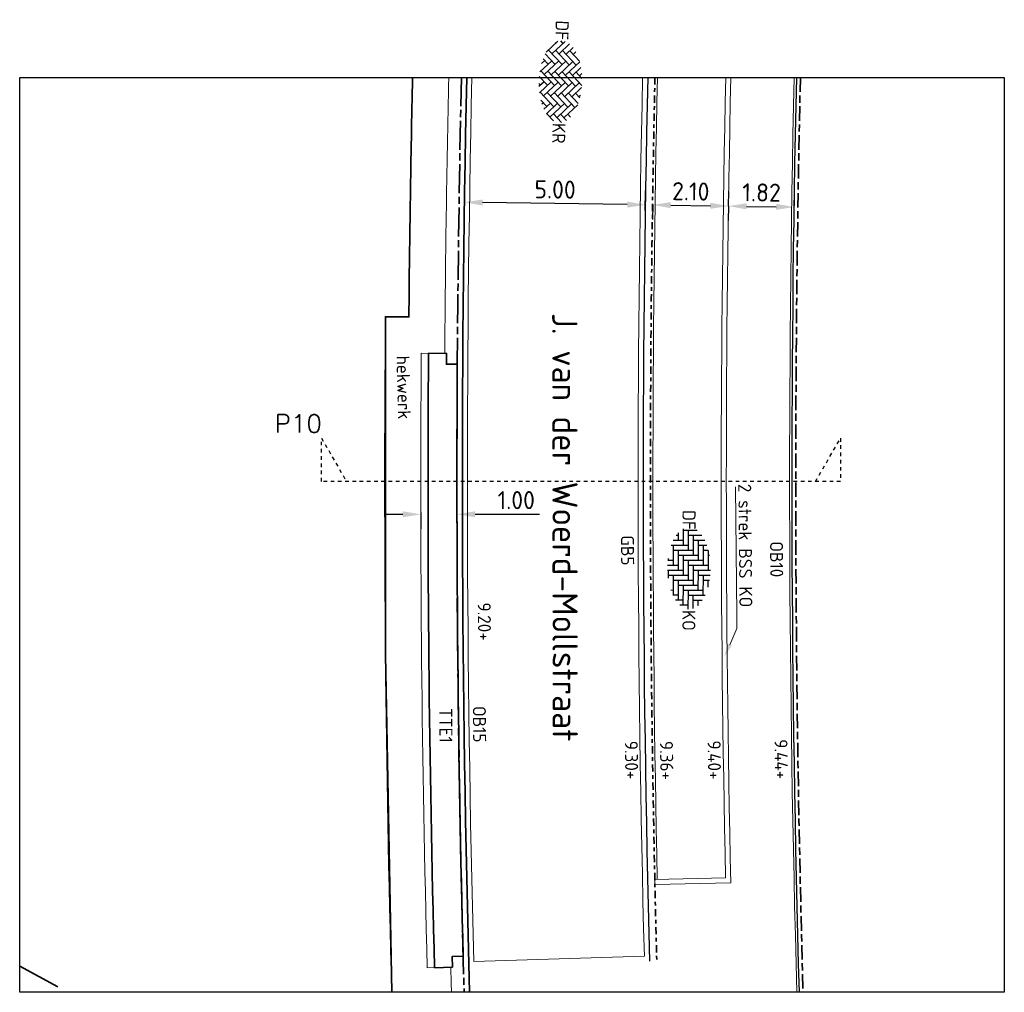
# Model space of a CAD drawing. Header units: metres. Extents: x 133 to 690, y 59 to 257.
# Tile 62 of 84: x 533 to 560, y 102 to 129. Entities that reach past the tile are written whole.
import ezdxf
from ezdxf import colors
from ezdxf.entities.mleader import LeaderData, LeaderLine
from ezdxf.enums import TextEntityAlignment as Align
from ezdxf.math import Vec2, Vec3

# ---------------------------------------------------------------- set-up
doc = ezdxf.new("R2010")
doc.units = ezdxf.units.M
doc.header["$LTSCALE"] = 0.05
for name, pattern in [('VH-GELEIDEBAND_50X200', [8, 4, -2, 0, -2]), ('VH-OPSLUITBAND_100X200', [16, 8, -2, 4, -2]), ('VH-OPSLUITBAND_150X250', [24, 16, -2, 4, -2]), ('XX-DASHED', [2, 1, -1])]:
    doc.linetypes.add(name, pattern=pattern)
for name, color, linetype, lineweight in [('N-WE-GR-HAAG-G', 253, 'GR-HAAG1', 9), ('N-WE-IE-TERREINAFSCHEIDING_KUNSTMATIG_RASTERHEKWERK-G', 4, 'IE-TERREINAFSCHEIDING-KUNSTMATIG-OPEN', 35), ('N-WE-IE-TERREINAFSCHEIDING_KUNSTMATIG_RASTERHEKWERK-T18', 10, 'Continuous', 18), ('N-WE-OG-BEBOUWING_STRAATNAAM-T35', 50, 'Continuous', 35), ('N-WE-VH-KANTOPSLUITING-T18', 10, 'Continuous', 18), ('N-WE-VH-KANTOPSLUITING_GELEIDEBAND_50X200-G', 20, 'VH-GELEIDEBAND_50X200', 35), ('N-WE-VH-KANTOPSLUITING_OPSLUITBAND_100X200-G', 150, 'VH-OPSLUITBAND_100X200', 35), ('N-WE-VH-KANTOPSLUITING_OPSLUITBAND_150X250-G', 150, 'VH-OPSLUITBAND_150X250', 35), ('N-WE-VH-KANTOPSLUITING_VOORKANTBAND_GB_50x200-G', 3, 'Continuous', 25), ('N-WE-VH-KANTOPSLUITING_VOORKANTBAND_OB_100x200-G', 2, 'Continuous', 25), ('N-WE-VH-KANTOPSLUITING_VOORKANTBAND_OB_150x250-G', 3, 'Continuous', 35), ('N-WE-VH-KANTVERHARDING-T18', 10, 'Continuous', 18), ('N-WE-VH-KANTVERHARDING_BSS_KO_DUBBELE_STREKLAAG-G', 253, 'Continuous', 18), ('N-WE-VH-KANTVERHARDING_STREKLAAG-G', 253, 'Continuous', 18), ('N-WE-VH-VERHARDING_BETONSTRAATSTEEN-S', 252, 'Continuous', 25), ('N-WE-VH-VERHARDING_GRASPLAAT-G', 70, 'Continuous', 35), ('N-XX-AL-VERWIJZING-G', 7, 'Continuous', 13), ('X-XX-AL-HOOGTELABEL-T25', 7, 'Continuous', 25)]:
    doc.layers.add(name, color=color, linetype=linetype, lineweight=lineweight)
doc.layers.add('TM00_MAATVOERING', color=1, linetype='Continuous')
doc.styles.add('NLCS-ISO', font='NLCS-ISO.ttf')
doc.styles.add('NLCS-ISO-M200-T18', font='NLCS-ISO.ttf', dxfattribs={"height": 0.36})
doc.styles.add('NLCS-ISO-M200-T25', font='NLCS-ISO.ttf', dxfattribs={"height": 0.5})
doc.styles.add('NLCS-ISO-M200-T35', font='NLCS-ISO.ttf', dxfattribs={"height": 0.7})
doc.styles.add('ROMANS', font='romans.shx')
doc.linetypes.add('GR-HAAG1', pattern='A,6,[176,NLCS.SHX,S=0.125,R=0,X=0,Y=0],-2', length=8)
doc.linetypes.add('IE-TERREINAFSCHEIDING-KUNSTMATIG-OPEN', pattern='A,7,-1.5,[67,NLCS.SHX,S=0.75,R=0,X=0,Y=0],-1.5', length=10)
doc.dimstyles.new('NLCS-M200-T25-PIJL_L2_H1', dxfattribs={"dimscale": 0.2, "dimtxt": 2.5, "dimasz": 2.5, "dimexe": 2, "dimexo": 2, "dimgap": 0.7, "dimtad": 1, "dimzin": 0, "dimdsep": 46, "dimtxsty": 'NLCS-ISO-M200-T25', "dimcen": 0, "dimdle": 2, "dimclrd": 256, "dimclre": 256, "dimclrt": 256, "dimadec": 1, "dimazin": 0, "dimtfac": 1, "dimtdec": 3, "dimtofl": 0, "dimtmove": 0, "dimatfit": 3, "dimfxl": 2, "dimfxlon": 1, "dimtfillclr": 256, "dimtolj": 1, "dimtzin": 0, "dimlwd": -1, "dimlwe": -1, "dimarcsym": 0})

# ---------------------------------------------------------------- blocks, each defined once
blk = doc.blocks.new('SVH-BSS_DIKFORMAAT_ELLEBOOG-SO')
at = {"ltscale": 0.1}
for p, q in [((-1.38, 2.8), (-1.38, 2.07)), ((-1.38, 2.76), (1.38, 2.76)), ((-0.69, 2.95), (-0.69, 2.76)), ((0.69, 2.76), (0.69, 0)), ((1.38, 3.09), (1.38, 0.69)), ((2.07, 3.05), (2.07, 1.38)), ((2.76, 2.97), (2.76, 2.07)), ((2.76, 2.76), (3.71, 2.76)), ((3.45, 2.83), (3.45, 2.76)), ((-3.45, 1.9), (-3.45, 0)), ((-2.76, 2.3), (-2.76, 0.69)), ((-2.76, 1.38), (0, 1.38)), ((-2.07, 2.59), (-2.07, 1.38)), ((-2.07, 2.07), (0.69, 2.07)), ((-0.69, 1.38), (-0.69, -1.38)), ((0, 2.07), (0, -0.69)), ((1.38, 1.38), (4.14, 1.38)), ((2.07, 2.07), (4.83, 2.07)), ((3.45, 1.38), (3.45, -1.38)), ((4.14, 2.07), (4.14, -0.69)), ((4.83, 2.36), (4.83, 0)), ((5.52, 1.97), (5.52, 0.69)), ((5.52, 1.38), (6.22, 1.38)), ((6.21, 1.39), (6.21, 1.38)), ((-4.14, 1.26), (-4.14, -0.69)), ((-4.14, 0), (-1.38, 0)), ((-3.45, 0.69), (-0.69, 0.69)), ((-1.38, 0.69), (-1.38, -2.07)), ((0, 0), (2.76, 0)), ((0.69, 0.69), (3.45, 0.69)), ((2.76, 0.69), (2.76, -2.07)), ((4.14, 0), (6.74, 0)), ((4.83, 0.69), (6.65, 0.69)), ((-4.35, -0.69), (-2.07, -0.69)), ((-2.76, -0.69), (-2.76, -2.05)), ((-2.07, 0), (-2.07, -2.34)), ((-0.69, -0.69), (2.07, -0.69)), ((1.38, -0.69), (1.38, -2.84)), ((2.07, 0), (2.07, -2.76)), ((3.45, -0.69), (6.21, -0.69)), ((5.52, -0.69), (5.52, -1.73)), ((6.21, 0), (6.21, -1.14)), ((-3.79, -1.38), (-2.76, -1.38)), ((-3.45, -1.38), (-3.45, -1.65)), ((-2.07, -2.07), (0.69, -2.07)), ((-1.38, -1.38), (1.38, -1.38)), ((0, -2.07), (0, -2.79)), ((0.69, -1.38), (0.69, -2.84)), ((2.07, -2.07), (4.83, -2.07)), ((2.76, -1.38), (5.52, -1.38)), ((4.14, -2.07), (4.14, -2.38)), ((4.83, -1.38), (4.83, -2.11)), ((-0.28, -2.76), (0, -2.76)), ((1.38, -2.76), (2.46, -2.76))]:
    blk.add_line(p, q, dxfattribs=at)
at = {"style": 'NLCS-ISO'}
blk.add_attdef('FORMAAT', text='', height=1.8, dxfattribs=at).set_placement((-4.24, 0.12), align=Align.MIDDLE_RIGHT)
blk.add_attdef('KLEUR', text='', height=1.8, dxfattribs=at).set_placement((6.84, 0.12), align=Align.MIDDLE_LEFT)
at = {"style": 'NLCS-ISO', "flags": 1}
blk.add_attdef('FUNCTIE', text='', height=1.8, dxfattribs=at).set_placement((0.12, -3.58), align=Align.MIDDLE_CENTER)
blk = doc.blocks.new('SVH-BSS_DIKFORMAAT_KEPER-SO')
at = {"ltscale": 0.1}
for p, q in [((-2.04, 2.77), (-0.9, 1.63)), ((-1.39, 2.12), (-0.54, 2.96)), ((-1.39, 1.14), (0.44, 2.96)), ((-1.2, 2.91), (-0.9, 2.6)), ((0.71, 2.95), (2.03, 1.63)), ((1.54, 2.12), (2.17, 2.75)), ((1.82, 2.82), (2.03, 2.6)), ((-4.77, 1.6), (-3.83, 0.65)), ((-4.31, 1.14), (-2.9, 2.55)), ((-4.31, 0.16), (-2.36, 2.12)), ((-4.19, 2), (-3.83, 1.63)), ((-2.85, 1.63), (-0.9, -0.32)), ((-2.82, 2.58), (-0.9, 0.65)), ((-1.39, 0.16), (0.56, 2.12)), ((0.08, 2.6), (2.03, 0.65)), ((0.08, 1.63), (2.03, -0.32)), ((1.54, 1.14), (2.94, 2.54)), ((1.54, 0.16), (3.49, 2.12)), ((3, 1.63), (4.96, -0.32)), ((3.13, 2.48), (4.96, 0.65)), ((4.47, 1.14), (4.85, 1.53)), ((-5.65, -0.19), (-5.29, 0.16)), ((-5.59, 0.46), (-3.83, -1.3)), ((-5.25, 1.1), (-3.83, -0.32)), ((-4.31, -0.81), (-2.36, 1.14)), ((-4.31, -1.79), (-2.36, 0.16)), ((-2.85, 0.65), (-0.9, -1.3)), ((-1.39, -0.81), (0.56, 1.14)), ((-1.39, -1.79), (0.56, 0.16)), ((0.08, 0.65), (2.03, -1.3)), ((1.54, -0.81), (3.49, 1.14)), ((1.54, -1.79), (3.49, 0.16)), ((3, 0.65), (4.96, -1.3)), ((4.47, 0.16), (5.32, 1.02)), ((4.47, -0.81), (5.62, 0.34)), ((-5.57, -0.54), (-4, -2.1)), ((-5.39, -0.91), (-5.29, -0.81)), ((-3.77, -2.22), (-2.36, -0.81)), ((-2.85, -0.32), (-0.9, -2.27)), ((-2.85, -1.3), (-1.25, -2.9)), ((-1.39, -2.76), (0.56, -0.81)), ((0.08, -0.32), (2.03, -2.27)), ((0.08, -1.3), (1.63, -2.85)), ((1.54, -2.76), (3.49, -0.81)), ((3, -0.32), (4.49, -1.81)), ((3, -1.3), (3.87, -2.17)), ((4.47, -1.79), (5.44, -0.81)), ((-3.07, -2.5), (-2.36, -1.79)), ((-2.85, -2.27), (-2.44, -2.68)), ((-0.6, -2.96), (0.56, -1.79)), ((0.08, -2.27), (0.75, -2.95)), ((2.65, -2.63), (3.49, -1.79)), ((3, -2.27), (3.19, -2.46)), ((0.36, -2.97), (0.56, -2.76))]:
    blk.add_line(p, q, dxfattribs=at)
at = {"style": 'NLCS-ISO'}
blk.add_attdef('FORMAAT', text='', height=1.8, dxfattribs=at).set_placement((-5.75, 0), align=Align.MIDDLE_RIGHT)
blk.add_attdef('KLEUR', text='', height=1.8, dxfattribs=at).set_placement((5.72, 0), align=Align.MIDDLE_LEFT)
at = {"style": 'NLCS-ISO', "flags": 1}
blk.add_attdef('FUNCTIE', text='', height=1.8, dxfattribs=at).set_placement((0.12, -3.58), align=Align.MIDDLE_CENTER)
blk = doc.blocks.new('*D123')
at = {"layer": 'Defpoints', "color": 0, "transparency": 16777216}
for p in [(550.396, 123.832), (552.49, 123.736), (552.491, 123.8)]:
    blk.add_point(p, dxfattribs=at)
at = {"layer": 'TM00_MAATVOERING', "transparency": 16777216}
for p, q in [((550.395, 123.769), (550.388, 123.369)), ((550.895, 123.761), (551.99, 123.744)), ((552.49, 123.736), (552.484, 123.337))]:
    blk.add_line(p, q, dxfattribs=at)
for points in [[(550.896, 123.845), (550.893, 123.678), (550.395, 123.769)], [(551.991, 123.828), (551.988, 123.661), (552.49, 123.736)]]:
    blk.add_solid(points, dxfattribs=at)
at = {"layer": 'TM00_MAATVOERING', "transparency": 16777216, "insert": (551.448, 124.143), "char_height": 0.5, "attachment_point": 5, "rotation": 359.1114, "style": 'NLCS-ISO-M200-T25'}
blk.add_mtext('\\A1;2.10', dxfattribs=at)
blk = doc.blocks.new('*D124')
at = {"layer": 'Defpoints', "color": 0, "transparency": 16777216}
for p in [(552.49, 123.736), (554.309, 123.708), (554.309, 123.708)]:
    blk.add_point(p, dxfattribs=at)
at = {"layer": 'TM00_MAATVOERING', "transparency": 16777216}
for p, q in [((552.49, 123.736), (552.496, 124.136)), ((554.309, 123.708), (554.316, 124.108)), ((552.99, 123.729), (553.81, 123.716))]:
    blk.add_line(p, q, dxfattribs=at)
for points in [[(552.991, 123.812), (552.988, 123.645), (552.49, 123.736)], [(553.811, 123.799), (553.808, 123.633), (554.309, 123.708)]]:
    blk.add_solid(points, dxfattribs=at)
at = {"layer": 'TM00_MAATVOERING', "transparency": 16777216, "insert": (553.406, 124.112), "char_height": 0.5, "attachment_point": 5, "rotation": 359.1188, "style": 'NLCS-ISO-M200-T25'}
blk.add_mtext('\\A1;1.82', dxfattribs=at)
blk = doc.blocks.new('*D125')
at = {"layer": 'Defpoints', "color": 0, "transparency": 16777216}
for p in [(545.19, 123.841), (545.182, 123.29), (550.182, 123.218)]:
    blk.add_point(p, dxfattribs=at)
at = {"layer": 'TM00_MAATVOERING', "transparency": 16777216}
for p, q in [((545.188, 123.69), (545.196, 124.241)), ((550.188, 123.618), (550.196, 124.17)), ((549.69, 123.777), (545.69, 123.834))]:
    blk.add_line(p, q, dxfattribs=at)
for points in [[(545.691, 123.917), (545.689, 123.751), (545.19, 123.841)], [(549.691, 123.86), (549.689, 123.694), (550.19, 123.77)]]:
    blk.add_solid(points, dxfattribs=at)
at = {"layer": 'TM00_MAATVOERING', "transparency": 16777216, "insert": (547.696, 124.195), "char_height": 0.5, "attachment_point": 5, "rotation": 359.1825, "style": 'NLCS-ISO-M200-T25'}
blk.add_mtext('\\A1;5.00', dxfattribs=at)
blk = doc.blocks.new('*D126')
at = {"layer": 'Defpoints', "color": 0, "transparency": 16777216}
for p in [(543.981, 115.662), (544.981, 115.663), (544.982, 115.213)]:
    blk.add_point(p, dxfattribs=at)
at = {"layer": 'TM00_MAATVOERING', "transparency": 16777216}
for p, q in [((543.482, 115.211), (542.982, 115.211)), ((543.982, 115.262), (543.982, 114.812)), ((544.982, 115.263), (544.982, 114.813)), ((545.482, 115.213), (547.262, 115.215))]:
    blk.add_line(p, q, dxfattribs=at)
for points in [[(543.482, 115.295), (543.482, 115.128), (543.982, 115.212)], [(545.482, 115.296), (545.482, 115.13), (544.982, 115.213)]]:
    blk.add_solid(points, dxfattribs=at)
at = {"layer": 'TM00_MAATVOERING', "transparency": 16777216, "insert": (546.621, 115.604), "char_height": 0.5, "attachment_point": 5, "rotation": 0.0522, "style": 'NLCS-ISO-M200-T25'}
blk.add_mtext('\\A1;1.00', dxfattribs=at)
blk = doc.blocks.new('*U122')
at = {"layer": 'N-XX-AL-VERWIJZING-G', "linetype": 'XX-DASHED', "lineweight": 30}
blk.add_lwpolyline([(13.663, 0), (14.356, 1.2), (14.356, 0), (0, 0), (0, 1.2), (0.693, 0), (0.693, 0)], dxfattribs=at)
at = {"layer": 'N-XX-AL-VERWIJZING-G', "style": 'ROMANS'}
blk.add_attdef('NUMMER', (-2.236, 2.372), '', height=0.5, rotation=359.9829, dxfattribs=at)

msp = doc.modelspace()

# ---------------------------------------------------------------- linework, layer by layer
msp.add_lwpolyline([(532.889, 127.295), (560.119, 127.295), (560.119, 101.993), (532.889, 101.993)], close=True)
at = {"layer": 'N-WE-GR-HAAG-G'}
for points in [[(543.755, 127.295, 0.003286), (543.652, 120.67), (543.002, 120.675, 0.009256), (543.179, 101.993, 0.009256)], [(544.161, 102.666, -0.00844), (543.994, 119.668), (544.644, 119.663, -0.003793), (544.755, 127.295, -0.003793)], [(544.83, 101.993, -0.000343), (544.811, 102.684), (544.161, 102.666)]]:
    msp.add_lwpolyline(points, format="xyb", dxfattribs=at)
at = {"layer": 'N-WE-IE-TERREINAFSCHEIDING_KUNSTMATIG_RASTERHEKWERK-G', "flags": 128}
msp.add_lwpolyline([(543.182, 101.993), (543.01, 111.327), (543.002, 120.675), (543.652, 120.67, -0.003286), (543.755, 127.295)], format="xyb", dxfattribs=at)
msp.add_lwpolyline([(532.889, 102.714), (533.948, 102.149)], dxfattribs=at)
at = {"layer": 'N-WE-VH-KANTOPSLUITING_GELEIDEBAND_50X200-G', "flags": 128}
msp.add_lwpolyline([(550.457, 127.295, 0.012285), (550.508, 102.861)], format="xyb", dxfattribs=at)
at = {"layer": 'N-WE-VH-KANTOPSLUITING_OPSLUITBAND_100X200-G', "flags": 128}
msp.add_lwpolyline([(554.478, 127.295, 0.012825), (554.553, 101.993, 0.012825)], format="xyb", dxfattribs=at)
at = {"layer": 'N-WE-VH-KANTOPSLUITING_OPSLUITBAND_150X250-G', "flags": 128}
msp.add_lwpolyline([(545.105, 127.295, 0.012586), (545.18, 101.993, 0.012586)], format="xyb", dxfattribs=at)
at = {"layer": 'N-WE-VH-KANTOPSLUITING_VOORKANTBAND_GB_50x200-G', "flags": 128}
msp.add_lwpolyline([(550.257, 127.295, 0.012273), (550.308, 102.855)], format="xyb", dxfattribs=at)
at = {"layer": 'N-WE-VH-KANTOPSLUITING_VOORKANTBAND_OB_100x200-G', "flags": 128}
msp.add_lwpolyline([(554.453, 101.993, -0.012823), (554.378, 127.295)], format="xyb", dxfattribs=at)
at = {"layer": 'N-WE-VH-KANTOPSLUITING_VOORKANTBAND_OB_150x250-G', "flags": 128}
msp.add_lwpolyline([(545.255, 127.295, 0.01259), (545.33, 101.993, 0.01259)], format="xyb", dxfattribs=at)
at = {"layer": 'N-WE-VH-KANTVERHARDING_BSS_KO_DUBBELE_STREKLAAG-G', "ltscale": 0.1, "flags": 128}
msp.add_lwpolyline([(552.557, 127.295, 0.011247), (552.556, 105.02), (550.456, 104.973), (550.453, 105.113), (552.412, 105.157, -0.011174), (552.417, 127.295, -0.011174)], format="xyb", dxfattribs=at)
at = {"layer": 'N-WE-VH-KANTVERHARDING_STREKLAAG-G', "ltscale": 0.1, "flags": 128}
for points in [[(545.395, 127.295, 0.012171), (545.447, 102.841), (550.164, 102.991, -0.012201), (550.117, 127.295)], [(550.527, 127.295, 0.011153), (550.523, 105.115)], [(554.383, 101.993, -0.012821), (554.308, 127.295)]]:
    msp.add_lwpolyline(points, format="xyb", dxfattribs=at)
at = {"layer": 'N-WE-VH-VERHARDING_GRASPLAAT-G'}
msp.add_lwpolyline([(544.861, 102.685), (544.853, 102.985), (545.153, 102.993, -0.008142), (544.992, 119.361), (544.692, 119.362), (544.694, 119.662), (544.194, 119.666, 0.00844), (544.361, 102.672)], format="xyb", close=True, dxfattribs=at)

# ---------------------------------------------------------------- block references
at = {"layer": 'N-WE-VH-VERHARDING_BETONSTRAATSTEEN-S'}
for name, p, xscale, yscale, zscale, rotation, values in [('SVH-BSS_DIKFORMAAT_KEPER-SO', (547.844, 127.177), 0.2000000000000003, 0.2000000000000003, 0.2000000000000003, 268.2110703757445, {'FORMAAT': 'DF', 'KLEUR': 'KR'}), ('SVH-BSS_DIKFORMAAT_ELLEBOOG-SO', (551.373, 113.937), 0.2, 0.2, 0.2, 269.900623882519, {'FORMAAT': 'DF', 'KLEUR': 'KO'})]:
    msp.add_blockref(name, p, dxfattribs=dict(at, xscale=xscale, yscale=yscale, zscale=zscale, rotation=rotation)).add_auto_attribs(values)
at = {"layer": 'N-XX-AL-VERWIJZING-G'}
ref = msp.add_blockref('*U122', (541.234, 116.12), dxfattribs=at)
ref.add_attrib('NUMMER', 'P10', (539.939, 117.472), dxfattribs={"height": 0.5, "rotation": 359.9829, "style": 'ROMANS'})

# ---------------------------------------------------------------- texts
at = {"layer": 'N-WE-IE-TERREINAFSCHEIDING_KUNSTMATIG_RASTERHEKWERK-T18', "insert": (543.667, 119.605), "char_height": 0.36, "attachment_point": 1, "rotation": 271.4736, "style": 'NLCS-ISO-M200-T18'}
msp.add_mtext_dynamic_manual_height_columns('hekwerk', width=2.75055, gutter_width=1.8, heights=[0], dxfattribs=at)
at = {"layer": 'N-WE-OG-BEBOUWING_STRAATNAAM-T35', "insert": (548.314, 120.779), "char_height": 0.7, "attachment_point": 1, "rotation": 270.0575, "style": 'NLCS-ISO-M200-T35'}
msp.add_mtext_dynamic_manual_height_columns('J. van der Woerd-Mollstraat', width=17.63383, gutter_width=3.5, heights=[0], dxfattribs=at)
at = {"layer": 'N-WE-VH-KANTOPSLUITING-T18', "char_height": 0.36, "attachment_point": 1, "style": 'NLCS-ISO-M200-T18'}
for s, insert, rotation in [('GB5 ', (549.876, 114.633), 270.489), ('OB10', (553.998, 114.468), 270.4624), ('TTE1', (544.849, 109.857), 270.5931), ('OB15', (545.779, 109.914), 270.6469)]:
    msp.add_mtext(s, dxfattribs=dict(at, insert=insert, rotation=rotation))
at = {"layer": 'X-XX-AL-HOOGTELABEL-T25', "style": 'NLCS-ISO'}
for s, p in [('9.20+', (545.554, 112.772)), ('9.30+', (549.622, 108.947)), ('9.36+', (550.594, 108.943)), ('9.40+', (551.913, 108.957)), ('9.44+', (553.762, 108.99))]:
    msp.add_text(s, height=0.36, rotation=270.7602, dxfattribs=at).set_placement(p)

# ---------------------------------------------------------------- dimensions: what is measured, and where the dimension line sits
at = {"layer": 'TM00_MAATVOERING'}
for p1, p2, distance, picture, middle in [((550.182, 123.218), (545.182, 123.29), -0.552, '*D125', (547.696, 124.195)), ((550.396, 123.832), (552.491, 123.8), -0.064, '*D123', (551.448, 124.143)), ((552.49, 123.736), (554.309, 123.708), 0, '*D124', (553.406, 124.112)), ((543.981, 115.662), (544.981, 115.663), -0.45, '*D126', (546.621, 115.604))]:
    dim = msp.add_aligned_dim(p1=p1, p2=p2, distance=distance, dimstyle='NLCS-M200-T25-PIJL_L2_H1', dxfattribs=at)
    dim.commit()
    dim.dimension.update_dxf_attribs({"geometry": picture, "text_midpoint": middle})

# ---------------------------------------------------------------- leaders
at = {"layer": 'N-WE-VH-KANTVERHARDING-T18'}
ml = msp.add_multileader_mtext('Standard', dxfattribs=at)
ml.set_content('2 strek BSS KO', color=256, style='NLCS-ISO-M200-T18')
ml.set_leader_properties(color=256, linetype='ByLayer', lineweight=-1)
ml.build(insert=Vec2(0, 0))
ml.multileader.update_dxf_attribs({"text_left_attachment_type": 5, "text_right_attachment_type": 5, "dogleg_length": 0.36, "arrow_head_size": 0.36})
ctx = ml.context
ctx.base_point, ctx.char_height, ctx.arrow_head_size, ctx.landing_gap_size, ctx.plane_origin, ctx.plane_x_axis, ctx.plane_y_axis = Vec3(552.687, 116.233), 0.36, 0.36, 0.18, Vec3(552.783, 111.257), Vec3(0.009359, -0.999956), Vec3(0.999956, 0.009359)
ctx.left_attachment, ctx.right_attachment = 5, 5
notes = []
notes.append((ctx, [(1, (1, 1, 0), (552.726, 112.057), (-0.009359, 0.999956), 0.36, [(0, [(552.378, 111.276)], 0, [])])]))
ctx.mtext.insert, ctx.mtext.text_direction, ctx.mtext.rotation, ctx.mtext.flow_direction = Vec3(553.12, 116.057), Vec3(0.009359, -0.999956), 4.721748, 5
for ctx, leaders in notes:
    for number, flags, end, landing, length, lines in leaders:
        leader = LeaderData()
        leader.index, (leader.has_last_leader_line, leader.has_dogleg_vector, leader.attachment_direction) = number, flags
        leader.last_leader_point, leader.dogleg_vector, leader.dogleg_length = Vec3(end), Vec3(landing), length
        for number, points, colour, breaks in lines:
            line = LeaderLine()
            line.index, line.vertices, line.color, line.breaks = number, Vec3.list(points), colors.encode_raw_color(colour), breaks
            leader.lines.append(line)
        ctx.leaders.append(leader)

doc.saveas('drawing.dxf')
